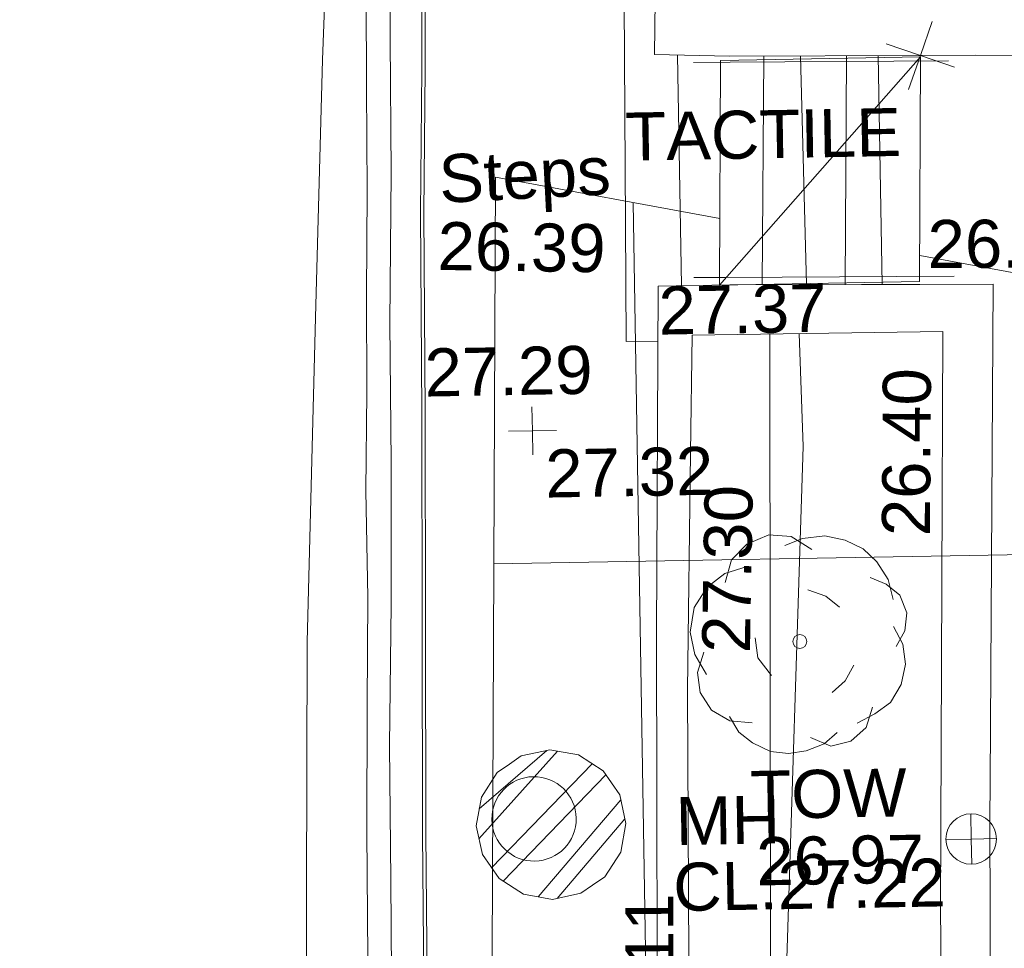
# Model space of a CAD drawing. Header units: millimetres. Extents: x -290717 to 520720, y -103372 to 287762.
# Tile 227 of 256: x -6642 to 1042, y 41086 to 48334. Entities that reach past the tile are written whole.
import ezdxf

# ---------------------------------------------------------------- set-up
doc = ezdxf.new("R2010")
doc.units = ezdxf.units.MM
doc.linetypes.add('IMPORT-HIDDEN2 _3_', pattern=[4762.5, 3175, -1587.5])
doc.linetypes.add('IMPORT-UG_ELEC_STREET LIGHTING_QLB2 _2_', pattern=[2700, 1500, -300.0000000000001, 0, -250, 150, -300.0000000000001, 0, -200])
for name, color, linetype, lineweight in [('00_TOPO_HAND_RAIL', 7, 'Continuous', 9), ('00_TOPO_SURFACE', 7, 'Continuous', 9), ('00_TOPO_SURVEY_TEXT', 7, 'Continuous', 9)]:
    doc.layers.add(name, color=color, linetype=linetype, lineweight=lineweight)
for name, color, linetype, lineweight, true_color in [('00_TOPO_KERB_BOTTOM', 1, 'Continuous', 9, 0xff0000), ('00_TOPO_KERB_TOP', 7, 'Continuous', 9, 0xa500a5), ('00_TOPO_LEVEL_SPOT', 7, 'Continuous', 9, 0x666666), ('00_TOPO_ROAD_MARKING_YELLOW_CONTINUOUS', 40, 'Continuous', 9, 0xffbf00), ('00_TOPO_SERV_MH', 7, 'Continuous', 9, 0x666666), ('00_TOPO_TOP_OF_WALL', 7, 'Continuous', 9, 0x666666), ('00_TOPO_TREE', 7, 'Continuous', 9, 0x666666), ('00_TOPO_WALL', 7, 'Continuous', 9, 0x7c00a5), ('00_UAV_FORM_LINES', 7, 'Continuous', 9, 0x666666), ('00_UAV_STEPS', 7, 'Continuous', 9, 0x666666), ('00_UAV_TOP_OF_WALL', 7, 'Continuous', 9, 0x666666), ('00_UAV_WALL', 7, 'Continuous', 9, 0x7c00a5), ('01_DTM_CONTOUR_MNR', 7, 'Continuous', 9, 0xa5a552), ('12333-PUM-2D-U-0001-C01 - Rev2_REVIT IMPORT_dwg', 7, 'Continuous', 9, 0x767676), ('PUM-CHAMBER EXTENTS', 6, 'IMPORT-HIDDEN2 _3_', 9, 0xff00ff), ('PUM-GPR-REBAR', 30, 'Continuous', 9, 0xff7f00)]:
    doc.layers.add(name, color=color, linetype=linetype, lineweight=lineweight, true_color=true_color)
doc.styles.add('Swis721 Lt BT_2', font='swissl.ttf', dxfattribs={"height": 375})

# ---------------------------------------------------------------- blocks, each defined once
blk = doc.blocks.new('12333-PUM-2D-U-0001-C01 - Rev2_REVIT IMPORT_dwg_CONIFEROUS_TREE-2077068-Site Location Plan Existing')
at = {"layer": '00_TOPO_TREE', "color": 254, "true_color": 0xcccccc, "flags": 128}
for points in [[(-1889.403682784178, 1545.875740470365), (-1717.639711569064, 2118.422311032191), (-1316.857112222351, 2519.204910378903), (-744.3105416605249, 2748.223538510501), (-171.763971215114, 2690.968881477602), (343.5279423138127, 2347.440939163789)], [(-343.5279423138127, 2461.950253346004), (114.5093140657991, 2633.714224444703), (687.0558846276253, 2690.968881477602), (1202.347798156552, 2576.459567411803), (1660.385054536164, 2347.440939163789), (2003.912996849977, 2003.912996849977), (2290.18628213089, 1545.875740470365), (2404.695596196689, 1030.583826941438)], [(-2404.695596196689, -801.5651986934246), (-2690.968881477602, -286.2732852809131), (-2805.478195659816, 286.2732852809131), (-2690.968881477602, 916.0745128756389), (-2347.440939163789, 1431.36642628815), (-1889.403682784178, 1774.894368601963), (-1316.857112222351, 1946.658339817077)], [(1832.149025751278, 1603.130397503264), (2232.93162509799, 1431.36642628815), (2576.459567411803, 1145.093141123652), (2748.223538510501, 687.0558846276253), (2690.968881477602, 229.0186282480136), (2461.950253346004, -171.763971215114)], [(229.0186282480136, 1316.857112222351), (687.0558846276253, 1145.093141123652), (1030.583826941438, 858.8198558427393)], [(2404.695596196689, 343.5279423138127), (2633.714224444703, -114.5093140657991), (2690.968881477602, -629.8012275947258), (2576.459567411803, -1145.093141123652), (2290.18628213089, -1603.130397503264), (1889.403682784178, -1889.403682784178), (1431.36642628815, -2118.422311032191)], [(-744.3105416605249, -858.8198558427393), (-1087.838483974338, -400.7825993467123), (-1145.093141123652, 114.5093140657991)], [(-1259.602455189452, -2061.167653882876), (-1832.149025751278, -2003.912996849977), (-2290.18628213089, -1717.639711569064), (-2576.459567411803, -1259.602455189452), (-2633.714224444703, -744.3105416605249), (-2461.950253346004, -229.0186282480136)], [(1374.111769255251, -629.8012275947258), (1145.093141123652, -1030.583826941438), (801.5651986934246, -1316.857112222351)], [(1832.149025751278, -1717.639711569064), (1660.385054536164, -2232.93162509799), (1259.602455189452, -2576.459567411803), (744.3105416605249, -2690.968881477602), (229.0186282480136, -2461.950253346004)], [(916.0745128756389, -2347.440939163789), (572.5465705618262, -2633.714224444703), (114.5093140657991, -2805.478195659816), (-343.5279423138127, -2862.732852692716), (-801.5651986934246, -2805.478195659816), (-1259.602455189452, -2576.459567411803), (-1603.130397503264, -2290.18628213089), (-1832.149025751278, -1889.403682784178)]]:
    blk.add_lwpolyline(points, dxfattribs=at)
at = {"layer": '00_TOPO_TREE', "color": 254, "true_color": 0xcccccc}
blk.add_circle((0, 0), 176.6246020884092, dxfattribs=at)
blk = doc.blocks.new('12333-PUM-2D-U-0001-C01 - Rev2_REVIT IMPORT_dwg_MM-2077200-Site Location Plan Existing')
at = {"layer": '00_TOPO_LEVEL_SPOT', "color": 254, "true_color": 0xcccccc, "flags": 128}
for points in [[(500.0000000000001, 0), (0, 0), (0, 500.0000000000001)], [(0, -500.0000000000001), (0, 0), (-500.0000000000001, 0)]]:
    blk.add_lwpolyline(points, dxfattribs=at)
blk = doc.blocks.new('12333-PUM-2D-U-0001-C01 - Rev2_REVIT IMPORT_dwg_MSL_Node_Linework_1-2077247-Site Location Plan Existing')
at = {"layer": '00_UAV_STEPS', "color": 254, "true_color": 0xcccccc, "flags": 128}
for points in [[(256.5421955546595, 704.8438894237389), (0, 0), (-704.8438894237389, 256.5421955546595)], [(704.8438894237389, -256.5421955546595), (0, 0), (-256.5421955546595, -704.8438894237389)]]:
    blk.add_lwpolyline(points, dxfattribs=at)
blk = doc.blocks.new('12333-PUM-2D-U-0001-C01 - Rev2_REVIT IMPORT_dwg_TOW-2077249-Site Location Plan Existing')
at = {"layer": '00_TOPO_TOP_OF_WALL', "color": 254, "true_color": 0xcccccc, "flags": 128}
for points in [[(0, 525.0554400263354), (0, 0), (-525.0554401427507, 0)], [(525.0554401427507, 0), (0, 0), (0, -525.0554400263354)]]:
    blk.add_lwpolyline(points, dxfattribs=at)
at = {"layer": '00_TOPO_TOP_OF_WALL', "color": 254, "true_color": 0xcccccc}
blk.add_circle((0, 0), 525.0554401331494, dxfattribs=at)
blk = doc.blocks.new('12333-PUM-2D-U-0001-C01 - Rev2_REVIT IMPORT_dwg_MGS62954_T2_Galway_ITM_3d_Rev1-2077680-Site Location Plan Existing')
at = {"layer": '00_TOPO_HAND_RAIL', "color": 254, "true_color": 0xcccccc, "flags": 128}
for points in [[(533901413.4954276, 725603439.9992954), (533901700.2940388, 725603436.8804945), (533903403.0989829, 725603418.3632866)], [(533901387.0767335, 725601760.6245991), (533901629.7371755, 725601757.6795362), (533903418.4500937, 725601735.9707165)]]:
    blk.add_lwpolyline(points, dxfattribs=at)
at = {"layer": '00_TOPO_KERB_BOTTOM', "color": 254, "true_color": 0xcccccc, "flags": 128}
for points in [[(533899262.7158294, 725602301.7473198), (533899292.3901434, 725603423.4528874), (533899315.8671538, 725604609.3556625), (533899323.2360516, 725605500.2019559), (533899338.9498749, 725606366.2462641), (533899359.7238453, 725606856.8446226), (533899389.7776282, 725607219.1819286), (533899502.9444106, 725607701.041172), (533899663.8515353, 725608055.6999165), (533899961.5315233, 725608411.2638465), (533900458.4132692, 725608782.294583), (533900819.8724261, 725608925.8938782), (533901485.4776107, 725609130.817126)], [(533898764.105166, 725571026.9152713), (533898821.0019907, 725575140.1520832), (533898871.1286762, 725578874.6310568), (533898909.9279353, 725581840.5200496), (533898963.7298422, 725583962.6081212), (533898997.1133751, 725586104.1341182), (533899036.4995064, 725587793.1978781), (533899074.5946195, 725589970.3319584), (533899110.965927, 725592012.040946), (533899146.7551204, 725593598.3361902), (533899176.4370806, 725595423.6309454), (533899194.5971999, 725597464.3736867), (533899220.5385075, 725599086.17544), (533899246.958136, 725600745.2960148), (533899262.7158294, 725602301.7473198)]]:
    blk.add_lwpolyline(points, dxfattribs=at)
at = {"layer": '00_TOPO_KERB_TOP', "color": 254, "true_color": 0xcccccc, "flags": 128}
for points in [[(533899288.9449047, 725602301.4817736), (533899318.2627099, 725603422.8612511), (533899341.7446333, 725604609.0121962), (533899349.1137176, 725605499.8810456), (533899364.819106, 725606365.460476), (533899385.5557446, 725606855.1772094), (533899415.3966046, 725607214.9474542), (533899527.48918, 725607692.2327707), (533899685.752244, 725608041.0636855), (533899978.9948689, 725608391.3274064), (533900470.4254158, 725608758.2876323), (533900827.5150666, 725608900.1510246), (533901485.3971354, 725609102.6965175)], [(533898790.33236, 725571026.5006781), (533898847.2299751, 725575139.7946573), (533898897.356793, 725578874.2834753), (533898936.1540059, 725581840.0160675), (533898989.9550799, 725583962.071278), (533899023.3390284, 725586103.6239452), (533899062.7245761, 725587792.6626796), (533899100.8209516, 725589969.8689066), (533899137.1910768, 725592011.5115204), (533899172.9807294, 725593597.8271172), (533899202.6656024, 725595423.3009921), (533899220.8257527, 725597464.047222), (533899246.7655868, 725599085.7568657), (533899273.1864413, 725600744.9544204), (533899288.9449047, 725602301.4817736)]]:
    blk.add_lwpolyline(points, dxfattribs=at)
at = {"layer": '00_TOPO_ROAD_MARKING_YELLOW_CONTINUOUS', "color": 254, "true_color": 0xcccccc, "flags": 128}
for points in [[(533898900.2560166, 725606379.9934355), (533898890.0000001, 725605560.0000002), (533898880, 725604820.0000001), (533898870.0000001, 725604010.0000001), (533898860, 725603290), (533898850, 725602480.0000001), (533898830.0000001, 725601670.0000001), (533898820.0000001, 725600910.0000001), (533898800.0000001, 725600140), (533898800.0000001, 725599310.0000002), (533898780.0000001, 725598470.0000001), (533898760.0000001, 725597480), (533898750, 725596500.0000001)], [(533898930.0000002, 725596000.0000001), (533898940.0000002, 725597100), (533898950.0000001, 725598150), (533898980, 725599250.0000001), (533899000, 725600360), (533899010.0000001, 725601450.0000002), (533899040.0000001, 725602620), (533899050.0000001, 725603660.0000001), (533899070.0000001, 725604900), (533899090, 725605870.0000001), (533899090.1312906, 725606375.124839)]]:
    blk.add_lwpolyline(points, dxfattribs=at)
at = {"layer": '00_TOPO_SERV_MH', "color": 254, "true_color": 0xcccccc}
blk.add_ellipse((533900066.6045119, 725597558.210193), major_axis=(0, 329.4401038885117), ratio=0.9991680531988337, dxfattribs=at)
at = {"layer": '00_TOPO_SURFACE', "color": 254, "true_color": 0xcccccc}
blk.add_line((533901289.9810792, 725603499.5290152), (533901289.9986513, 725601699.7004952), dxfattribs=at)
at = {"layer": '00_TOPO_SURFACE', "color": 254, "true_color": 0xcccccc, "flags": 128}
for points in [[(533893824.42242, 725574681.4173602), (533894920.0000001, 725574620), (533895899.6935957, 725574590.0008543), (533897250.0000001, 725574550.0000001), (533897950.0000001, 725574560.0000002), (533897960.0000001, 725575910.0000001), (533898000.0000001, 725577610.0000001), (533898090, 725579450.0000004), (533898130.0000001, 725581810.0000001), (533898160.0000001, 725584140), (533898160.0000001, 725587230), (533898150.0000001, 725589910.0000001), (533898170.0000001, 725592650.0000001), (533898240, 725595020.0000001), (533898320.0000001, 725598970.0000001), (533898430.0000002, 725601500), (533898520.0000001, 725603510.0000001), (533898570.0000001, 725604410.0000001), (533897970, 725605800.0000001), (533896773.2119035, 725605630.6529837), (533895360, 725605480), (533894459.7258379, 725605350.0062451)], [(533901122.5604285, 725603919.9214838), (533900880, 725603920.0000001), (533900860.4693291, 725602194.790732), (533900850, 725601270.0000001), (533901098.0288565, 725601270.0435482)]]:
    blk.add_lwpolyline(points, dxfattribs=at)
at = {"layer": '00_TOPO_WALL', "color": 254, "true_color": 0xcccccc, "flags": 128}
for points in [[(533901695.2442268, 725603483.2335322), (533901109.9025863, 725603506.7699054), (533901148.8218832, 725604777.0945487), (533901178.5320222, 725606986.6217889), (533901283.3354434, 725607303.8365113), (533901466.4204475, 725607619.2926493), (533901705.8079655, 725607930.0407721), (533902071.7624847, 725608188.1122174), (533902359.2724411, 725608308.5084561), (533902674.7011576, 725608374.3142297), (533902972.0598631, 725608420.2164854)], [(533903196.0456186, 725572639.4553483), (533901719.7649682, 725572668.0242258), (533900613.8766022, 725572696.884826), (533900648.178223, 725574174.2979034), (533900665.8873505, 725575953.3907685), (533900751.3894038, 725579984.1210362), (533900810.7542551, 725583833.3312958), (533900872.2803066, 725587230.3244454), (533900922.9992424, 725590631.9649388), (533900988.9957588, 725595158.0420883), (533901047.4302918, 725598977.6703712), (533901107.5130171, 725601699.7244139), (533901667.9269539, 725601699.6509593)]]:
    blk.add_lwpolyline(points, dxfattribs=at)
at = {"layer": '00_UAV_FORM_LINES', "color": 254, "true_color": 0xcccccc, "flags": 128}
blk.add_lwpolyline([(533901973.2802559, 725601310.712365), (533901885.3595, 725596041.4490001), (533901857.3595001, 725591439.4490001), (533901761.3595001, 725583235.4490002), (533901728.3594999, 725578514.4490001), (533901818.3595001, 725574394.4490001), (533901773.3595002, 725573567.4490001), (533901752.6184992, 725572911.710936)], dxfattribs=at)
at = {"layer": '00_UAV_STEPS', "color": 254, "true_color": 0xcccccc}
for p, q in [((533901586.5000001, 725601698.4), (533901624.6000001, 725603451)), ((533901586.5000001, 725601698.4), (533903186.7000001, 725603451)), ((533901624.6000001, 725603451), (533903186.7000001, 725603451)), ((533901920.0911682, 725601694.9756622), (533901963.4366012, 725603479.6132169)), ((533902250.0152568, 725603476.7738414), (533902266.3845152, 725601690.5385729)), ((533902566.9695635, 725601685.9617287), (533902608.1166422, 725603470.9107136)), ((533902855.959101, 725603467.927407), (533902854.8266931, 725601681.5786855)), ((533903186.7000001, 725603451), (533903148.6, 725601698.4)), ((533901586.5000001, 725601698.4), (533903148.6, 725601698.4))]:
    blk.add_line(p, q, dxfattribs=at)
at = {"layer": '00_UAV_WALL', "color": 254, "true_color": 0xcccccc, "flags": 128}
for points in [[(533901695.2442268, 725603483.2335322), (533903185.1848187, 725603463.1208991), (533903612.0821864, 725603457.3582331), (533906398.3338822, 725603403.6267164), (533907190.0821863, 725603388.3582332), (533910009.0821863, 725603341.3582332)], [(533901242.9368128, 725595396.3102403), (533901282.3599288, 725598543.4492058), (533901337.7446225, 725600391.162657), (533901365.3599288, 725601312.4492059), (533903323.8074769, 725601306.8538815), (533903281.30913, 725599345.9039258), (533903226.3599288, 725596810.4492059), (533903206.1523626, 725594347.5510421)], [(533903571.3599287, 725593750.4492059), (533903623.3599288, 725597487.449206), (533903630.6128348, 725597791.5311768), (533903723.0821863, 725601668.3582331), (533903151.0119283, 725601677.0688344), (533902693.3767797, 725601684.0369949), (533901667.9269539, 725601699.6509593)]]:
    blk.add_lwpolyline(points, dxfattribs=at)
at = {"layer": '01_DTM_CONTOUR_MNR', "color": 254, "true_color": 0xcccccc, "flags": 128}
blk.add_lwpolyline([(533902201.5882145, 725601310.0600847), (533902217.3383469, 725600426.6487614), (533902004.5039994, 725596105.7970743), (533901996.7093632, 725595854.2768337), (533901989.7599015, 725591664.6589339), (533901990.0819672, 725591615.7247627), (533901972.1197214, 725591224.7578192), (533901840, 725590030.0000001), (533901692.7626592, 725590450.1357394), (533901366.9348128, 725591261.9486825), (533901160.094514, 725591839.7359849)], dxfattribs=at)
for name, p, xscale, yscale, zscale in [('12333-PUM-2D-U-0001-C01 - Rev2_REVIT IMPORT_dwg_MSL_Node_Linework_1-2077247-Site Location Plan Existing', (533903185.1848187, 725603463.1208991), 0.375, 0.375, 0.375), ('12333-PUM-2D-U-0001-C01 - Rev2_REVIT IMPORT_dwg_MM-2077200-Site Location Plan Existing', (533900106.3884256, 725600586.1442516), 0.375, 0.375, 0.375), ('12333-PUM-2D-U-0001-C01 - Rev2_REVIT IMPORT_dwg_CONIFEROUS_TREE-2077068-Site Location Plan Existing', (533902165.1421041, 725598906.3697194), 0.3048, 0.3048, 0.3048), ('12333-PUM-2D-U-0001-C01 - Rev2_REVIT IMPORT_dwg_TOW-2077249-Site Location Plan Existing', (533903475.3599288, 725597341.4492059), 0.375, 0.375, 0.375)]:
    blk.add_blockref(name, p, dxfattribs=dict(xscale=xscale, yscale=yscale, zscale=zscale))
at = {"layer": '00_TOPO_KERB_TOP', "color": 251, "true_color": 0x666666, "insert": (533899273.2000002, 725601243.3925017), "char_height": 375, "width": 1495.902363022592, "attachment_point": 1, "line_spacing_factor": 1.005061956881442, "style": 'Swis721 Lt BT_2'}
blk.add_mtext('27.29', dxfattribs=at)
at = {"layer": '00_TOPO_LEVEL_SPOT', "insert": (533900201.480853, 725600438.7102245), "char_height": 375, "width": 1495.902363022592, "attachment_point": 1, "line_spacing_factor": 1.005061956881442, "style": 'Swis721 Lt BT_2'}
blk.add_mtext('27.32', dxfattribs=at)
at = {"layer": '00_TOPO_SERV_MH', "char_height": 375, "attachment_point": 1, "line_spacing_factor": 1.005061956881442, "style": 'Swis721 Lt BT_2'}
for s, insert, width in [('MH', (533901171.2066884, 725597709.1117172), 949.779278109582), ('CL:27.22', (533901143.386276, 725597194.7513747), 2440.932744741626)]:
    blk.add_mtext(s, dxfattribs=dict(at, insert=insert, width=width))
at = {"layer": '00_TOPO_SURVEY_TEXT', "color": 251, "true_color": 0x666666, "insert": (533900870.2346646, 725603056.8989755), "char_height": 375, "width": 2341.205920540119, "attachment_point": 1, "line_spacing_factor": 1.005061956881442, "style": 'Swis721 Lt BT_2'}
blk.add_mtext('TACTILE', dxfattribs=at)
at = {"layer": '00_TOPO_WALL', "color": 251, "true_color": 0x666666, "insert": (533901107.5000001, 725601694.9296077), "char_height": 375, "width": 1495.902363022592, "attachment_point": 1, "line_spacing_factor": 1.005061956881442, "style": 'Swis721 Lt BT_2'}
blk.add_mtext('27.37', dxfattribs=at)
at = {"layer": '00_UAV_STEPS', "char_height": 375, "attachment_point": 1, "line_spacing_factor": 1.005061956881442, "style": 'Swis721 Lt BT_2'}
for s, insert, width, rotation in [('Steps', (533899405.196389, 725602751.6928555), 1552.889119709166, 1.944979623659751), ('26.39', (533899398.2123489, 725602230.2599523), 1495.902363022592, 358.1535440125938)]:
    blk.add_mtext(s, dxfattribs=dict(at, insert=insert, width=width, rotation=rotation))
at = {"layer": '00_UAV_TOP_OF_WALL', "char_height": 375, "attachment_point": 1, "line_spacing_factor": 1.005061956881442, "style": 'Swis721 Lt BT_2'}
for s, insert, width in [('TOW', (533901756.3573745, 725597902.6107565), 1343.937678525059), ('26.97', (533901794.8518675, 725597383.2623724), 1495.902363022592)]:
    blk.add_mtext(s, dxfattribs=dict(at, insert=insert, width=width))
at = {"layer": '00_UAV_WALL', "color": 251, "true_color": 0x666666, "char_height": 375, "width": 1495.902363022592, "attachment_point": 1, "line_spacing_factor": 1.005061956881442, "style": 'Swis721 Lt BT_2'}
for s, insert, rotation in [('26.69', (533903218.1218312, 725602178.1873134), 359.23146199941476), ('26.40', (533902819.2475244, 725599718.7436395), 88.63365088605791), ('27.30', (533901398.9233439, 725598833.6000733), 88.00658865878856), ('27.11', (533900750.8774728, 725595652.4937105), 89.28231322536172)]:
    blk.add_mtext(s, dxfattribs=dict(at, insert=insert, rotation=rotation))
blk = doc.blocks.new('12333-PUM-2D-U-0001-C01 - Rev2_REVIT IMPORT_dwg-1620468-Site Location Plan Existing')
at = {"layer": 'PUM-CHAMBER EXTENTS', "true_color": 0xffd4aa}
h = blk.add_hatch(dxfattribs=at)
h.set_pattern_fill('FP_15', color=41, style=0, pattern_type=2)
h.set_pattern_definition([(0, (-533641079.65, -725615854.3560001), (0, 4000), []), (90, (-533641079.65, -725615854.3560001), (-8000, 4.898587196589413e-13), [])])
h.paths.add_polyline_path([(260865.3501528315, -44518.35617865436), (263506.3501528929, -41517.35617860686), (263685.3501528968, -25598.35617861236), (264300.3501528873, -14402.35617861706), (262073.393403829, -13951.56663410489), (262068.9501528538, -14155.95617866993), (260506.8501529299, -14155.9561786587), (260515.9208416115, -13636.29677212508), (258772.350152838, -13283.35617866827), (258670.4501975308, -17982.77958357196), (258705.6273013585, -17930.13332725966), (258914.1292635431, -17799.69233468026), (259118.8501528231, -17758.97081790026), (259354.4823357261, -17811.47103625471), (259532.0730042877, -17930.13332725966), (259662.513996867, -18138.63528944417), (259703.2355136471, -18343.35617872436), (259646.303160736, -18585.62151974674), (259532.0730042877, -18756.57903018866), (259342.4847485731, -18883.25785263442), (259118.8501528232, -18927.74153954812), (258883.2179699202, -18875.2413211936), (258705.6273013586, -18756.57903018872), (258655.3045717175, -18681.26574300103), (258128.3501528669, -42983.35617862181)])
h.paths.add_polyline_path([(258258.950152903, -38844.75617859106), (258266.9306085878, -38387.55617861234), (258563.7501528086, -38387.55617863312), (258555.7696971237, -38844.75617861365)])
h.paths.add_polyline_path([(261852.3501529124, -20608.62106352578), (261633.0967024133, -20559.77012183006), (261467.850315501, -20449.35601612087), (261346.4762427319, -20255.34697165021), (261308.5852680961, -20064.85617870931), (261361.5602678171, -19839.43063920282), (261467.850315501, -19680.35634129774), (261661.8593599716, -19558.98226852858), (261852.3501529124, -19521.09129389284), (262071.6036034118, -19569.94223558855), (262236.8499903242, -19680.35634129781), (262358.2240630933, -19874.3653857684), (262396.115037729, -20064.85617870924), (262343.140038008, -20290.2817182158), (262236.8499903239, -20449.35601612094), (262060.4399654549, -20567.22942623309), (262026.8654006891, -20573.90782240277)])
at = {"layer": 'PUM-CHAMBER EXTENTS', "true_color": 0xffaaff}
h = blk.add_hatch(dxfattribs=at)
h.set_pattern_fill('FP_3', color=211, style=0, pattern_type=2)
h.set_pattern_definition([(45, (-533641079.65, -725615854.3560001), (-265.1650429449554, 265.1650429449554), []), (45, (-533640902.873, -725615854.3560001), (-265.1650429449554, 265.1650429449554), [])])
h.paths.add_polyline_path([(259118.8501528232, -18927.74153954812), (259342.4847485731, -18883.25785263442), (259532.0730042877, -18756.57903018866), (259658.7518267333, -18566.99077447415), (259703.2355136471, -18343.35617872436), (259658.7518267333, -18119.72158297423), (259532.0730042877, -17930.13332725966), (259342.484748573, -17803.45450481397), (259118.8501528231, -17758.97081790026), (258895.2155570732, -17803.45450481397), (258690.8544393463, -17952.24247768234), (258578.9484789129, -18119.7215829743), (258534.4647919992, -18343.35617872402), (258578.9484789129, -18566.99077447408), (258705.6273013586, -18756.57903018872), (258895.2155570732, -18883.25785263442)])
at = {"layer": 'PUM-CHAMBER EXTENTS', "color": 211, "linetype": 'Continuous', "true_color": 0xffaaff, "flags": 128}
blk.add_lwpolyline([(259703.2355136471, -18343.35617872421), (259658.7518267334, -18119.72158297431), (259532.0730042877, -17930.13332725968), (259342.4847485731, -17803.454504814), (259118.8501528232, -17758.97081790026), (258895.2155570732, -17803.454504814), (258803.5816734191, -17864.68230839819), (258705.6273013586, -17930.13332725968), (258578.9484789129, -18119.72158297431), (258534.4647919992, -18343.35617872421), (258578.9484789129, -18566.99077447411), (258705.6273013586, -18756.57903018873), (258895.2155570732, -18883.25785263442), (259118.8501528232, -18927.74153954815), (259342.4847485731, -18883.25785263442), (259434.1186323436, -18822.03004905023), (259532.0730042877, -18756.57903018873), (259658.7518267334, -18566.99077447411)], close=True, dxfattribs=at)
at = {"layer": 'PUM-GPR-REBAR', "color": 41, "true_color": 0xffd4aa, "flags": 128}
for points in [[(260865.3501528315, -44518.35617865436), (258128.3501528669, -42983.35617862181), (258772.350152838, -13283.35617866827), (260518.137342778, -13636.74544520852)], [(262073.393403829, -13951.56663410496), (264300.3501528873, -14402.35617861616), (263685.3501528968, -25598.35617861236), (263506.3501528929, -41517.35617860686), (260865.3501528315, -44518.35617865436)]]:
    blk.add_lwpolyline(points, dxfattribs=at)
blk.add_blockref('12333-PUM-2D-U-0001-C01 - Rev2_REVIT IMPORT_dwg_MGS62954_T2_Galway_ITM_3d_Rev1-2077680-Site Location Plan Existing', (-533641079.6498471, -725615854.3561786))

msp = doc.modelspace()

# ---------------------------------------------------------------- block references
at = {"layer": '12333-PUM-2D-U-0001-C01 - Rev2_REVIT IMPORT_dwg', "color": 254, "linetype": 'IMPORT-UG_ELEC_STREET LIGHTING_QLB2 _2_', "true_color": 0xffd4d4, "rotation": 0.9999999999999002}
msp.add_blockref('12333-PUM-2D-U-0001-C01 - Rev2_REVIT IMPORT_dwg-1620468-Site Location Plan Existing', (-261895.0770586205, 55869.5817132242), dxfattribs=at)

doc.saveas('drawing.dxf')
